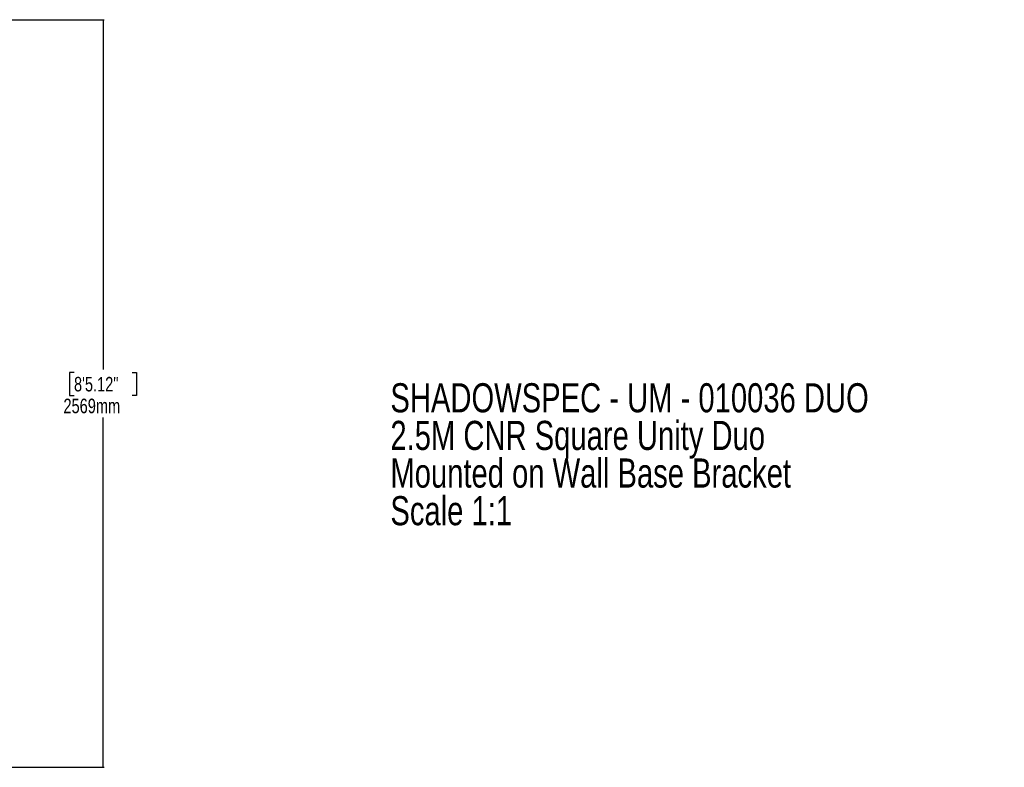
# Model space of a CAD drawing. Header units: millimetres. Extents: x 20 to 20084, y 40 to 15282.
# Tile 93 of 93: x 13316 to 20084, y 9726 to 14863. Entities that reach past the tile are written whole.
import ezdxf

# ---------------------------------------------------------------- set-up
doc = ezdxf.new("R2010")
doc.units = ezdxf.units.MM
doc.header["$LTSCALE"] = 2
doc.layers.add('COMPONENT_GEOMETRY', color=7, linetype='Continuous')
doc.styles.add('SLDTEXTSTYLE0', font='TXT', dxfattribs={"width": 0.75})
doc.dimstyles.new('SLDDIMSTYLE1', dxfattribs={"dimtxt": 100, "dimasz": 6.604, "dimexe": 0, "dimexo": 0.0625, "dimgap": 25, "dimtad": 0, "dimtih": 1, "dimtoh": 1, "dimdec": 0, "dimrnd": 1e-09, "dimzin": 12, "dimdsep": 46, "dimtxsty": 'SLDTEXTSTYLE0', "dimsah": 1, "dimcen": 0.09, "dimadec": 0, "dimazin": 3, "dimtfac": 1, "dimtdec": 0, "dimtofl": 0, "dimtmove": 0, "dimatfit": 3, "dimfxl": 1, "dimfrac": 2, "dimtolj": 1, "dimtzin": 12, "dimarcsym": 0})

# ---------------------------------------------------------------- blocks, each defined once
blk = doc.blocks.new('_D_1')
at = {"layer": 'COMPONENT_GEOMETRY', "color": 7}
for p, q in [((10604.8, 14863.2), (13895.9, 14863.2)), ((13889.5, 14863.2), (13889.5, 12459)), ((13689.5, 12438.6), (13659, 12438.6)), ((13659, 12438.6), (13659, 12279.9)), ((14089.6, 12438.6), (14120.1, 12438.6)), ((14120.1, 12438.6), (14120.1, 12279.9)), ((13659, 12279.9), (13689.5, 12279.9)), ((14120.1, 12279.9), (14089.6, 12279.9)), ((13889.5, 9726.1), (13889.5, 12130.3)), ((10604.8, 9726.1), (13895.9, 9726.1))]:
    blk.add_line(p, q, dxfattribs=at)
for points in [[(13889.5, 14863.2), (13888.5, 14856.6), (13890.5, 14856.6)], [(13889.5, 9726.1), (13890.5, 9732.7), (13888.5, 9732.7)]]:
    blk.add_solid(points, dxfattribs=at)
at = {"layer": 'COMPONENT_GEOMETRY', "color": 7, "char_height": 100, "attachment_point": 1, "style": 'SLDTEXTSTYLE0'}
for s, insert in [('8\'5.12"', (13689.5, 12408.8)), ('2569mm', (13616.8, 12259.2))]:
    blk.add_mtext(s, dxfattribs=dict(at, insert=insert))
blk = doc.blocks.new('SW_NOTE_3')
at = {"layer": 'COMPONENT_GEOMETRY', "color": 0, "char_height": 200, "attachment_point": 1, "style": 'SLDTEXTSTYLE0'}
for s, insert in [('SHADOWSPEC - UM - 010036 DUO', (0, 257.8)), ('2.5M CNR Square Unity Duo', (0, -0.8)), ('Mounted on Wall Base Bracket', (0, -259.4)), ('Scale 1:1', (0, -518))]:
    blk.add_mtext(s, dxfattribs=dict(at, insert=insert))

msp = doc.modelspace()

# ---------------------------------------------------------------- block references
at = {"layer": 'COMPONENT_GEOMETRY', "color": 7}
msp.add_blockref('SW_NOTE_3', (15864.37, 12107.42), dxfattribs=at)

# ---------------------------------------------------------------- dimensions: what is measured, and where the dimension line sits
dim = msp.add_linear_dim(base=(13889.53, 9726.05), p1=(10602.25, 14863.18), p2=(10602.25, 9726.05), angle=90, dimstyle='SLDDIMSTYLE1', dxfattribs=at)
dim.commit()
dim.dimension.update_dxf_attribs({"geometry": '_D_1', "text_midpoint": (13889.53, 12294.62), "dimtype": 160})

doc.saveas('drawing.dxf')
